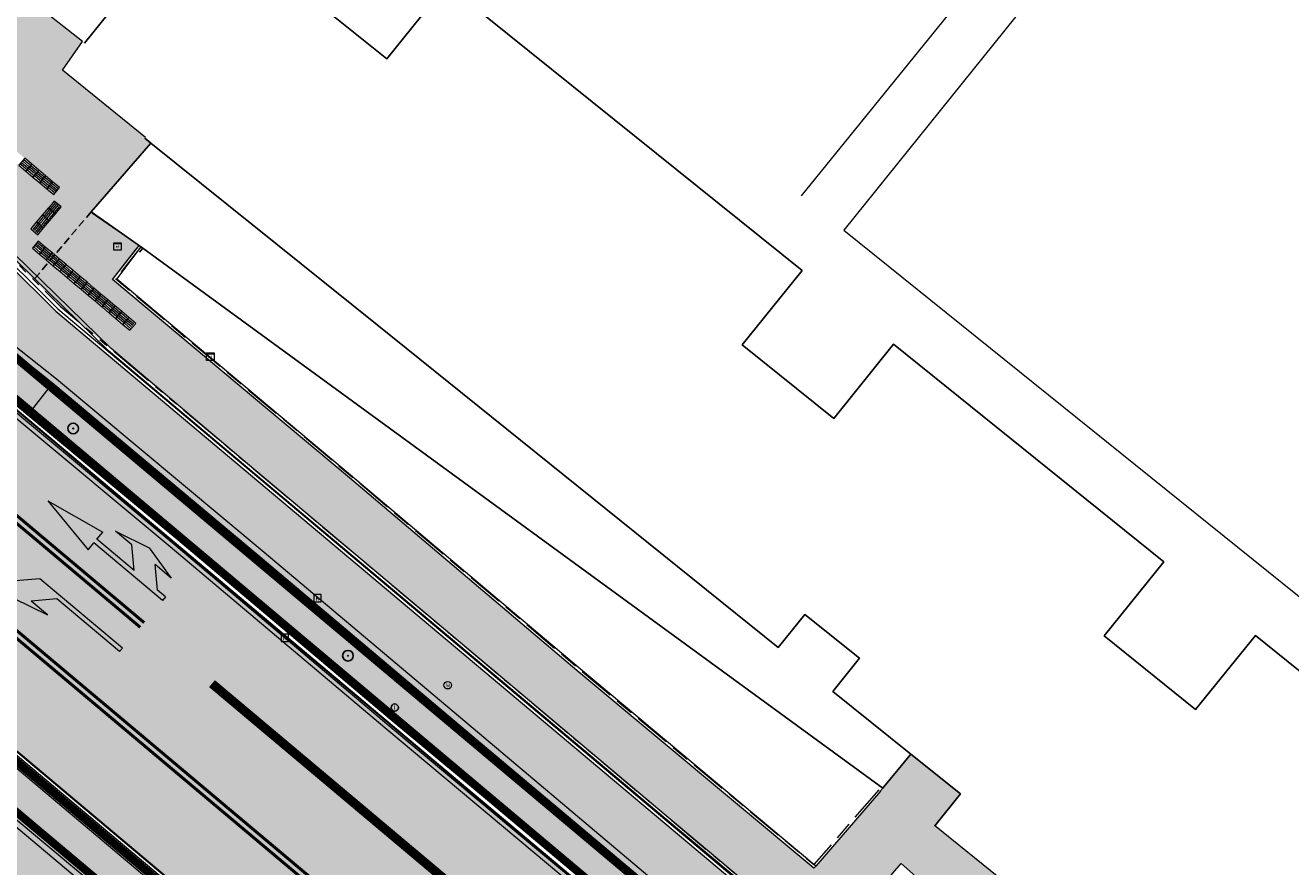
# Model space of a CAD drawing. Header units: metres. Extents: x 187916 to 189411, y 333285 to 334910.
# Tile 89 of 256: x 188405 to 188447, y 334383 to 334411. Entities that reach past the tile are written whole.
import ezdxf
from ezdxf.enums import TextEntityAlignment as Align

# ---------------------------------------------------------------- set-up
doc = ezdxf.new("R2010")
doc.units = ezdxf.units.M
for name, pattern in [('DASHED2', [0.375, 0.25, -0.125]), ('VH-OPSLUITBAND_100X200', [16, 8, -2, 4, -2]), ('VH-RWSBAND-SO', [24, 10, -2, 2, -2, 2, -2, 2, -2]), ('VH-TROTTOIRBAND_180-200', [20, 10, -2, 2, -2, 2, -2]), ('VW-1-3_STREEP', [4, 1, -3])]:
    doc.linetypes.add(name, pattern=pattern)
for name, color, linetype, lineweight in [('B-ME-GR-BOOM-S', 253, 'Continuous', 25), ('B-ME-IE-MEUBILAIR_WEGMEUBILAIR-S', 253, 'Continuous', 18), ('B-ME-IE-TERREINAFSCHEIDING_DOORGANG-G', 253, 'Continuous', 18), ('B-ME-KL-ET_KAST-G', 253, 'Continuous', 18), ('B-ME-OG-BEBOUWING_HOOFDGEBOUW-G', 253, 'Continuous', 18), ('B-ME-RI-HWA_KOLK-S', 253, 'Continuous', 25), ('B-ME-RI-PUT_INSPECTIE-S', 253, 'Continuous', 25), ('B-ME-VH-KANTOPSLUITING_ACHTERKANTBAND-G', 253, 'Continuous', 18), ('B-ME-VH-VERHARDING_ASFALT-G', 253, 'Continuous', 18), ('B-ME-VH-VERHARDING_BETONSTRAATSTEEN-G', 253, 'Continuous', 18), ('B-ME-VH-VERHARDING_TEGEL-G', 253, 'Continuous', 18), ('B-WE-IE-TERREINAFSCHEIDING_KUNSTMATIG_MUUR-G', 253, 'IE-TERREINAFSCHEIDING_KUNSTMATIG-SO', 15), ('B-WE-OG-BEBOUWING-GV', 253, 'Continuous', 15), ('B-WE-OG-BEBOUWING_LUIFEL-GV', 253, 'Continuous', 15), ('B-WE-OG-TERREIN_ERF-GV', 253, 'Continuous', 15), ('B-WE-VH-OPENVERHARDING_TEGEL-GV', 253, 'Continuous', 15), ('N-WE-GR-HAAG-HG01-A', 96, 'Continuous', 35), ('N-WE-VH-GOOT_TEGEL-G', 170, 'Continuous', 35), ('N-WE-VH-KANTOPSLUITING_OPSLUITBAND_80X200-G', 30, 'VH-OPSLUITBAND_100X200', 15), ('N-WE-VH-KANTOPSLUITING_RIJWIELPADBAND_4-12 200-G', 94, 'VH-TROTTOIRBAND_180-200', 15), ('N-WE-VH-KANTOPSLUITING_TROTTOIRBAND_RWS_110 220-G', 251, 'VH-RWSBAND-SO', 25), ('N-WE-VH-KANTOPSLUITING_TROTTOIRBAND_RWS_110 220_ACHTERKANT-G', 7, 'VH-RWSBAND-SO', 25), ('N-WE-VH-KANTOPSLUITING_VOORKANTBAND-G', 7, 'Continuous', 15), ('N-WE-VH-KANTVERHARDING_STREKLAAG_BSS-G', 60, 'Continuous', 18), ('N-WE-VH-VERHARDING_ASFALT_RIJWEG-A', 251, 'Continuous', 18), ('N-WE-VH-VERHARDING_BETONSTRAATSTEEN-ROOD-A', 11, 'Continuous', 18), ('N-WE-VH-VERHARDING_TEGEL-A', 254, 'Continuous', 5), ('N-WE-VH-VERKEERSTEGEL-S', 7, 'Continuous', 0), ('N-WE-VW-MARKERING_LANGS_STREEP-G', 251, 'Continuous', 0), ('N-WE-VW-MARKERING_LANGS_STREEP_13-G', 251, 'VW-1-3_STREEP', 0), ('N-WE-VW-MARKERING_PIJL-S', 251, 'Continuous', 0)]:
    doc.layers.add(name, color=color, linetype=linetype, lineweight=lineweight)
doc.layers.add('N-WE-VH-MATERIAALSCHEIDING-G', color=7, linetype='DASHED2')
doc.layers.add('N-WE-VH-VERHARDING_STRAATBAKSTEEN_DF-A', color=7, linetype='Continuous', lineweight=18, true_color=0x713a38)
doc.styles.add('NLCS-ISO', font='NLCS-ISO.ttf')
doc.linetypes.add('IE-TERREINAFSCHEIDING_KUNSTMATIG-SO', pattern='A,4,[82,NLCS.SHX,S=0.75,R=90,X=0,Y=0],4,-2', length=10)

# ---------------------------------------------------------------- blocks, each defined once
blk = doc.blocks.new('SKL-ET_KAST_ELEKTRA-SO')
at = {"color": 0, "linetype": 'ByBlock', "lineweight": 18}
for points in [[(-2, 2), (2, 2), (2, 1.68), (-2, 1.68)], [(-2, 1.52), (2, 1.52), (2, -2), (-2, -2)]]:
    blk.add_lwpolyline(points, close=True, dxfattribs=at)
at = {"color": 0, "linetype": 'ByBlock', "lineweight": 18, "style": 'NLCS-ISO'}
blk.add_text('et', height=1.5, dxfattribs=at).set_placement((0, 0), align=Align.MIDDLE_CENTER)
blk = doc.blocks.new('SIE-WEG_STRAATPOT_WATER-SO')
blk.add_circle((0, 0), 0.4)
at = {"style": 'NLCS-ISO'}
blk.add_text('W', height=0.4, dxfattribs=at).set_placement((-0.21, -0.21))
blk = doc.blocks.new('SRI-PUT_INSPECTIE-SO')
blk.add_circle((0, 0), 2)
at = {"style": 'NLCS-ISO'}
blk.add_text('I', height=2.5, dxfattribs=at).set_placement((0, -0.01), align=Align.MIDDLE_CENTER)
blk = doc.blocks.new('SRI-KOLK-SO')
at = {"color": 0, "linetype": 'ByBlock', "lineweight": 18}
blk.add_lwpolyline([(-1.125, -1.125), (1.125, -1.125), (1.125, 1.125), (-1.125, 1.125)], close=True, dxfattribs=at)
at = {"color": 0, "linetype": 'ByBlock', "lineweight": 18, "style": 'NLCS-ISO'}
blk.add_text('k', height=1.5, dxfattribs=at).set_placement((0, 0), align=Align.MIDDLE_CENTER)
blk = doc.blocks.new('SGR-BOOM_01')
at = {"ltscale": 0.1}
h = blk.add_hatch(color=256, dxfattribs=at)
edge = h.paths.add_edge_path()
edge.add_arc((0, 0), 0.15, 0, 360)
for radius in [2.5, 0.045]:
    blk.add_circle((0, 0), radius)
blk.add_circle((0, 0), 0.15, dxfattribs=at)
blk = doc.blocks.new('DTM')
at = {"layer": 'B-ME-IE-TERREINAFSCHEIDING_DOORGANG-G', "ltscale": 0.2, "flags": 128}
blk.add_lwpolyline([(188407.131, 334410.567), (188404.157, 334412.909)], dxfattribs=at)
at = {"layer": 'B-ME-OG-BEBOUWING_HOOFDGEBOUW-G', "ltscale": 0.2, "flags": 128}
for points in [[(188409.208, 334407.406), (188406.47, 334409.623), (188407.131, 334410.567)], [(188440.992, 334380.069), (188435.197, 334384.739)]]:
    blk.add_lwpolyline(points, dxfattribs=at)
at = {"layer": 'B-ME-VH-KANTOPSLUITING_ACHTERKANTBAND-G', "ltscale": 0.2, "flags": 128}
for points in [[(188447.02, 334367.695), (188440.919, 334372.889), (188433.711, 334378.904), (188426.365, 334385.056), (188419.573, 334390.774), (188412.566, 334396.652), (188408.076, 334400.451), (188403.048, 334405.348), (188396.088, 334411.154), (188394.585, 334412.442), (188394.649, 334412.515), (188389.692, 334416.698), (188388.852, 334418.269), (188389.358, 334420.05), (188390.99, 334422.039), (188396.382, 334428.508), (188399.001, 334431.658), (188399.66, 334432.442), (188402.798, 334436.178), (188404.888, 334438.619)], [(188435.906, 334372.624), (188429.416, 334378.085), (188423.671, 334382.913), (188417.268, 334388.246), (188410.27, 334394.151), (188405.331, 334398.255), (188393.745, 334408.023), (188394.485, 334408.865), (188401.445, 334403.063), (188406.16, 334399.315), (188412.98, 334393.594), (188420.245, 334387.466), (188427.156, 334381.657), (188433.747, 334376.151), (188436.736, 334373.607), (188436.952, 334373.267), (188436.772, 334372.738), (188436.321, 334372.477), (188435.906, 334372.624)], [(188431.288, 334383.397), (188423.475, 334389.944), (188415.965, 334396.285), (188408.261, 334402.741), (188408.962, 334403.668)], [(188429.8, 334364.033), (188430.04, 334363.951), (188430.243, 334364.098), (188430.706, 334364.616), (188430.785, 334364.821), (188430.653, 334365.061), (188423.829, 334370.775), (188416.979, 334376.52), (188410.368, 334382.063), (188403.145, 334388.144), (188396.135, 334393.994), (188388.318, 334400.547), (188387.941, 334400.698), (188387.45, 334400.406), (188387.265, 334399.95)], [(188393.527, 334394.513), (188400.569, 334388.603), (188410.048, 334380.668), (188417.725, 334374.178), (188424.528, 334368.459)]]:
    blk.add_lwpolyline(points, dxfattribs=at)
at = {"layer": 'B-ME-VH-VERHARDING_ASFALT-G', "ltscale": 0.2, "flags": 128}
for points in [[(188447.892, 334362.09), (188444.062, 334365.34), (188440.6, 334368.214), (188435.645, 334372.381), (188429.232, 334377.806), (188423.427, 334382.653), (188417.087, 334387.955), (188410.015, 334393.919), (188405, 334398.103), (188393.256, 334407.974), (188394.416, 334409.362)], [(188429.705, 334363.867), (188430.082, 334363.592), (188430.519, 334363.825), (188430.973, 334364.378), (188431.113, 334364.813), (188430.899, 334365.281), (188424.053, 334371.02), (188417.224, 334376.751), (188410.595, 334382.315), (188403.39, 334388.364), (188396.39, 334394.276), (188388.534, 334400.795), (188387.906, 334401.027), (188387.208, 334400.688), (188386.916, 334399.932), (188385.714, 334398.708), (188384.194, 334399.995), (188381.88, 334401.175)]]:
    blk.add_lwpolyline(points, dxfattribs=at)
at = {"layer": 'B-ME-VH-VERHARDING_BETONSTRAATSTEEN-G', "ltscale": 0.2, "flags": 128}
for points in [[(188446.948, 334367.643), (188440.733, 334372.855), (188433.682, 334378.823), (188426.324, 334384.969), (188419.534, 334390.684), (188412.505, 334396.58), (188407.989, 334400.373), (188402.98, 334405.265), (188396.02, 334411.08), (188394.514, 334412.358), (188389.559, 334416.553), (188388.641, 334418.352), (188389.204, 334420.187), (188390.835, 334422.156), (188396.184, 334428.618), (188398.845, 334431.781), (188402.624, 334436.272), (188405.36, 334439.498)], [(188435.766, 334372.478), (188429.299, 334377.924), (188423.547, 334382.745), (188417.159, 334388.082), (188410.138, 334394.005), (188405.183, 334398.135), (188393.499, 334407.972), (188394.448, 334409.136), (188401.555, 334403.192), (188406.276, 334399.453), (188413.116, 334393.742), (188420.354, 334387.646), (188427.29, 334381.794), (188433.858, 334376.298), (188436.866, 334373.773), (188437.148, 334373.297), (188436.904, 334372.624), (188436.349, 334372.272), (188435.766, 334372.478)], [(188429.705, 334363.867), (188430.063, 334363.78), (188430.407, 334363.932), (188430.859, 334364.486), (188430.997, 334364.83), (188430.779, 334365.191), (188423.949, 334370.917), (188417.117, 334376.653), (188410.493, 334382.218), (188403.291, 334388.282), (188396.269, 334394.145), (188388.447, 334400.705), (188387.887, 334400.899), (188387.303, 334400.562), (188387.087, 334399.941)], [(188405.331, 334398.255), (188406.16, 334399.315)], [(188393.359, 334394.392), (188400.42, 334388.497), (188409.867, 334380.559), (188417.598, 334374.011), (188424.423, 334368.285)]]:
    blk.add_lwpolyline(points, dxfattribs=at)
at = {"layer": 'B-ME-VH-VERHARDING_TEGEL-G', "ltscale": 0.2, "flags": 128}
blk.add_lwpolyline([(188433.424, 334385.869), (188431.288, 334383.397), (188431.227, 334383.338), (188423.417, 334389.849), (188415.925, 334396.189), (188408.115, 334402.728), (188408.899, 334403.722)], dxfattribs=at)
at = {"layer": 'B-WE-IE-TERREINAFSCHEIDING_KUNSTMATIG_MUUR-G', "ltscale": 0.2, "flags": 128}
for points in [[(188442.876, 334420.368), (188430.812, 334405.479)], [(188409.117, 334403.763), (188407.467, 334404.901)], [(188433.498, 334385.973), (188409.117, 334403.763)]]:
    blk.add_lwpolyline(points, dxfattribs=at)
at = {"layer": 'B-WE-OG-BEBOUWING-GV', "ltscale": 0.2, "flags": 128}
for points in [[(188447.875, 334389.312), (188445.771, 334391.004), (188443.801, 334388.559), (188440.786, 334390.985), (188442.756, 334393.43), (188433.851, 334400.595), (188431.881, 334398.15), (188428.866, 334400.576), (188430.836, 334403.022), (188419.126, 334412.443), (188417.156, 334409.998), (188414.14, 334412.424), (188416.11, 334414.87), (188412.831, 334417.508), (188409.583, 334413.477), (188407.199, 334410.512)], [(188409.187, 334407.379), (188409.385, 334407.22), (188416.838, 334401.227), (188430.055, 334390.599), (188430.931, 334391.691), (188432.725, 334390.251), (188431.849, 334389.16), (188434.423, 334387.094), (188436.061, 334385.779), (188435.214, 334384.725)]]:
    blk.add_lwpolyline(points, dxfattribs=at)
at = {"layer": 'B-WE-OG-BEBOUWING_LUIFEL-GV', "ltscale": 0.2, "flags": 128}
blk.add_lwpolyline([(188444.222, 334419.287), (188432.208, 334404.356), (188449.066, 334390.792), (188459.914, 334404.255), (188466.615, 334398.871), (188467.811, 334400.345)], close=True, dxfattribs=at)
at = {"layer": 'B-WE-OG-TERREIN_ERF-GV', "ltscale": 0.2, "flags": 128}
for points in [[(188407.199, 334410.512), (188409.583, 334413.477), (188412.831, 334417.508), (188416.11, 334414.87), (188414.14, 334412.424), (188417.156, 334409.998), (188419.126, 334412.443), (188430.836, 334403.022), (188428.866, 334400.576), (188431.881, 334398.15), (188433.851, 334400.595), (188442.756, 334393.43), (188440.786, 334390.985), (188443.801, 334388.559), (188445.771, 334391.004), (188447.875, 334389.312)], [(188433.415, 334385.877), (188433.498, 334385.973), (188409.117, 334403.763), (188409.006, 334403.631)]]:
    blk.add_lwpolyline(points, dxfattribs=at)
at = {"layer": 'B-WE-VH-OPENVERHARDING_TEGEL-GV', "ltscale": 0.2, "flags": 128}
for points in [[(188409.006, 334403.631), (188409.117, 334403.763), (188407.42, 334404.956), (188409.385, 334407.22), (188409.187, 334407.379)], [(188435.214, 334384.725), (188436.061, 334385.779), (188434.423, 334387.094), (188433.533, 334386.015), (188433.498, 334385.973), (188433.415, 334385.877)]]:
    blk.add_lwpolyline(points, dxfattribs=at)
blk.add_lwpolyline([(188433.498, 334385.973), (188433.533, 334386.015), (188434.423, 334387.094), (188431.849, 334389.16), (188432.725, 334390.251), (188430.931, 334391.691), (188430.055, 334390.599), (188416.838, 334401.227), (188409.385, 334407.22), (188407.42, 334404.956), (188409.117, 334403.763)], close=True, dxfattribs=at)
at = {"layer": 'B-ME-GR-BOOM-S', "xscale": 0.07, "yscale": 0.07, "zscale": 0.07}
for p in [(188406.826, 334397.819), (188415.877, 334390.333)]:
    blk.add_blockref('SGR-BOOM_01', p, dxfattribs=at)
at = {"layer": 'B-ME-IE-MEUBILAIR_WEGMEUBILAIR-S', "xscale": 0.3125, "yscale": 0.3125, "zscale": 0.3125}
blk.add_blockref('SIE-WEG_STRAATPOT_WATER-SO', (188419.163, 334389.363), dxfattribs=at)
at = {"layer": 'B-ME-KL-ET_KAST-G', "xscale": 0.0625, "yscale": 0.0625, "zscale": 0.0625}
for p in [(188408.286, 334403.813), (188411.343, 334400.184)]:
    blk.add_blockref('SKL-ET_KAST_ELEKTRA-SO', p, dxfattribs=at)
at = {"layer": 'B-ME-RI-HWA_KOLK-S', "xscale": 0.11, "yscale": 0.11, "zscale": 0.11}
for p in [(188414.875, 334392.228), (188413.796, 334390.925)]:
    blk.add_blockref('SRI-KOLK-SO', p, dxfattribs=at)
at = {"layer": 'B-ME-RI-PUT_INSPECTIE-S', "xscale": 0.06, "yscale": 0.06, "zscale": 0.06250000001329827}
blk.add_blockref('SRI-PUT_INSPECTIE-SO', (188417.418, 334388.625), dxfattribs=at)
blk = doc.blocks.new('SVH-VERKEERSTEGEL_300X300_GELEIDETEGEL')
blk.add_lwpolyline([(-0.15, 0), (0.15, 0), (0.15, -0.3), (-0.15, -0.3)], close=True)
at = {"lineweight": 0, "flags": 128}
for points in [[(0.12, -0.06), (-0.12, -0.06)], [(0.12, -0.12), (-0.12, -0.12)], [(0.12, -0.18), (-0.12, -0.18)], [(0.12, -0.24), (-0.12, -0.24)]]:
    blk.add_lwpolyline(points, dxfattribs=at)
blk = doc.blocks.new('ontwerp Wilhelmina- & Engelenkampstraat')
at = {"layer": 'N-WE-GR-HAAG-HG01-A', "transparency": 33554610}
h = blk.add_hatch(color=256, dxfattribs=at)
h.dxf.hatch_style = 1
h.paths.add_polyline_path([(188404.886, 334400.062), (188398.392, 334405.807), (188397.798, 334406.307), (188397.116, 334405.495), (188397.712, 334404.994), (188436.68, 334372.238), (188437.504, 334371.546), (188438.044, 334372.189), (188437.221, 334372.881)])
h = blk.add_hatch(color=256, dxfattribs=at)
h.dxf.hatch_style = 1
h.paths.add_polyline_path([(188391.703, 334397.844), (188391.11, 334398.342), (188390.429, 334397.53), (188430.812, 334363.585), (188431.494, 334364.397)])
at = {"layer": 'N-WE-VH-VERHARDING_ASFALT_RIJWEG-A', "transparency": 33554610}
h = blk.add_hatch(color=256, dxfattribs=at)
h.dxf.hatch_style = 1
edge = h.paths.add_edge_path()
edge.add_line((188387.319, 334399.857), (188387.66, 334400.262))
edge.add_line((188387.66, 334400.262), (188387.944, 334400.599))
edge.add_arc((188388.464, 334400.162), 0.68, 49.9502, 139.9502, ccw=False)
edge.add_line((188388.902, 334400.682), (188438.118, 334359.311))
edge.add_line((188438.118, 334359.311), (188439.856, 334361.378))
edge.add_line((188439.856, 334361.378), (188428.355, 334371.046))
edge.add_arc((188428.773, 334371.543), 0.65, 71.7516, 229.9502, ccw=False)
edge.add_line((188428.977, 334372.161), (188433.561, 334370.649))
edge.add_arc((188432.888, 334368.607), 2.15, 49.9502, 71.7516, ccw=False)
edge.add_line((188434.271, 334370.253), (188441.915, 334363.828))
edge.add_line((188441.915, 334363.828), (188443.652, 334365.895))
edge.add_line((188443.652, 334365.895), (188393.85, 334407.757))
edge.add_line((188393.85, 334407.757), (188393.851, 334407.759))
edge.add_arc((188403.799, 334419.185), 15.15, 219.5529, 228.9546, ccw=False)
edge.add_arc((188403.799, 334419.185), 15.15, 215.7846, 219.5529, ccw=False)
edge.add_arc((188392.06, 334410.724), 0.679, 146.9832, 215.8345, ccw=False)
edge.add_line((188391.491, 334411.094), (188391.865, 334411.54))
edge.add_line((188391.865, 334411.54), (188390.359, 334412.634))
edge.add_line((188390.359, 334412.634), (188389.712, 334413.104))
edge.add_arc((188394.138, 334418.435), 6.93, 197.4669, 230.2996, ccw=False)
edge.add_line((188387.528, 334416.355), (188383.182, 334408.658))
edge.add_line((188383.182, 334408.658), (188379.716, 334402.441))
edge.add_arc((188381.438, 334395.656), 7, 49.9502, 104.2384, ccw=False)
edge.add_line((188385.942, 334401.015), (188387.319, 334399.857))
at = {"layer": 'N-WE-VH-VERHARDING_BETONSTRAATSTEEN-ROOD-A', "transparency": 33554610}
h = blk.add_hatch(color=11, dxfattribs=at)
h.dxf.hatch_style = 1
edge = h.paths.add_edge_path()
edge.add_line((188445.795, 334368.444), (188406.249, 334401.685))
edge.add_line((188406.249, 334401.685), (188401.493, 334406.408))
edge.add_line((188401.493, 334406.408), (188400.077, 334407.814))
edge.add_line((188400.077, 334407.814), (188399.314, 334408.455))
edge.add_line((188399.314, 334408.455), (188397.783, 334409.742))
edge.add_line((188397.783, 334409.742), (188393.545, 334413.305))
edge.add_line((188393.545, 334413.305), (188391.701, 334411.113))
edge.add_arc((188392.061, 334410.724), 0.53, 49.9502, 132.8674, ccw=False)
edge.add_line((188392.402, 334411.13), (188398.536, 334405.974))
edge.add_line((188398.536, 334405.974), (188405.029, 334400.228))
edge.add_line((188405.029, 334400.228), (188419.711, 334387.887))
edge.add_line((188419.711, 334387.887), (188444.572, 334366.989))
edge.add_line((188444.572, 334366.989), (188445.795, 334368.444))
h = blk.add_hatch(color=11, dxfattribs=at)
h.dxf.hatch_style = 1
edge = h.paths.add_edge_path()
edge.add_line((188433.997, 334358.426), (188435.976, 334356.762))
edge.add_line((188435.976, 334356.762), (188437.198, 334358.217))
edge.add_line((188437.198, 334358.217), (188433.751, 334361.114))
edge.add_line((188433.751, 334361.114), (188430.839, 334363.275))
edge.add_line((188430.839, 334363.275), (188387.84, 334399.419))
edge.add_arc((188388.181, 334399.825), 0.53, 139.9502, 229.9502, ccw=False)
edge.add_line((188387.775, 334400.166), (188386.353, 334398.474))
edge.add_line((188386.353, 334398.474), (188386.742, 334398.147))
edge.add_line((188386.742, 334398.147), (188387.508, 334397.504))
edge.add_line((188387.508, 334397.504), (188389.039, 334396.217))
edge.add_line((188389.039, 334396.217), (188389.804, 334395.573))
edge.add_line((188389.804, 334395.573), (188390.57, 334394.93))
edge.add_line((188390.57, 334394.93), (188391.335, 334394.287))
edge.add_line((188391.335, 334394.287), (188428.255, 334363.252))
edge.add_line((188428.255, 334363.252), (188433.859, 334358.541))
edge.add_line((188433.859, 334358.541), (188433.997, 334358.426))
at = {"layer": 'N-WE-VH-VERHARDING_STRAATBAKSTEEN_DF-A', "transparency": 33554610}
h = blk.add_hatch(color=256, dxfattribs=at)
h.dxf.hatch_style = 1
h.paths.add_polyline_path([(188401.217, 334412.509), (188401.446, 334412.316), (188400.358, 334411.021), (188400.128, 334411.214)], flags=16)
h.paths.add_polyline_path([(188400.183, 334410.58), (188400.376, 334410.809), (188406.377, 334405.751), (188406.183, 334405.521)], flags=16)
h.paths.add_polyline_path([(188399.448, 334409.937), (188399.218, 334410.13), (188399.742, 334410.755), (188399.972, 334410.562)], flags=16)
h.paths.add_polyline_path([(188406.201, 334405.31), (188406.431, 334405.117), (188405.657, 334404.199), (188405.428, 334404.393)], flags=16)
h.paths.add_polyline_path([(188393.605, 334418.782), (188393.792, 334419.016), (188401.387, 334412.945), (188401.199, 334412.71)], flags=16)
edge = h.paths.add_edge_path()
edge.add_line((188396.906, 334417.295), (188394.035, 334419.557))
edge.add_line((188394.035, 334419.557), (188393.786, 334419.248))
edge.add_line((188393.786, 334419.248), (188393.552, 334419.436))
edge.add_line((188393.552, 334419.436), (188393.817, 334419.765))
edge.add_line((188393.817, 334419.765), (188391.003, 334422.014))
edge.add_arc((188394.706, 334418.991), 4.78, 140.77, 229.9502)
edge.add_line((188391.63, 334415.332), (188393.973, 334413.362))
edge.add_line((188393.973, 334413.362), (188397.224, 334410.63))
edge.add_line((188397.224, 334410.63), (188397.989, 334409.987))
edge.add_line((188397.989, 334409.987), (188398.066, 334409.922))
edge.add_line((188398.066, 334409.922), (188398.452, 334410.381))
edge.add_line((188398.452, 334410.381), (188399.83, 334409.223))
edge.add_line((188399.83, 334409.223), (188399.444, 334408.764))
edge.add_line((188399.444, 334408.764), (188399.52, 334408.7))
edge.add_line((188399.52, 334408.7), (188400.3, 334408.045))
edge.add_line((188400.3, 334408.045), (188400.299, 334408.044))
edge.add_line((188400.299, 334408.044), (188400.37, 334407.974))
edge.add_line((188400.37, 334407.974), (188400.924, 334407.396))
edge.add_line((188400.924, 334407.396), (188400.995, 334407.326))
edge.add_line((188400.995, 334407.326), (188401.066, 334407.255))
edge.add_line((188401.066, 334407.255), (188401.577, 334406.635))
edge.add_line((188401.577, 334406.635), (188401.648, 334406.564))
edge.add_line((188401.648, 334406.564), (188401.648, 334406.564))
edge.add_line((188401.648, 334406.564), (188405.526, 334402.713))
edge.add_line((188405.526, 334402.713), (188406.023, 334403.302))
edge.add_line((188406.023, 334403.302), (188405.482, 334403.758))
edge.add_line((188405.482, 334403.758), (188405.675, 334403.988))
edge.add_line((188405.675, 334403.988), (188406.217, 334403.531))
edge.add_line((188406.217, 334403.531), (188407.42, 334404.956))
edge.add_line((188407.42, 334404.956), (188409.407, 334407.245))
edge.add_line((188409.407, 334407.245), (188406.47, 334409.623))
edge.add_line((188406.47, 334409.623), (188407.131, 334410.567))
edge.add_line((188407.131, 334410.567), (188404.157, 334412.909))
edge.add_line((188404.157, 334412.909), (188403.454, 334412.06))
edge.add_line((188403.454, 334412.06), (188396.906, 334417.295))
at = {"layer": 'N-WE-VH-VERHARDING_TEGEL-A', "transparency": 33554610}
h = blk.add_hatch(color=256, dxfattribs=at)
h.dxf.hatch_style = 1
h.paths.add_polyline_path([(188446.777, 334369.611), (188446.249, 334370.038), (188449.478, 334373.261), (188440.992, 334380.069), (188435.214, 334384.725), (188436.061, 334385.779), (188434.423, 334387.094), (188433.498, 334385.973), (188433.508, 334385.966), (188433.424, 334385.869), (188431.288, 334383.397), (188431.227, 334383.338), (188423.417, 334389.849), (188415.925, 334396.189), (188408.115, 334402.728), (188408.998, 334403.847), (188407.42, 334404.956), (188406.215, 334403.533), (188408.886, 334401.281), (188408.693, 334401.051), (188406.022, 334403.303), (188405.526, 334402.713), (188406.393, 334401.851), (188426.165, 334385.232), (188444.397, 334369.906), (188444.591, 334370.136), (188444.783, 334370.366), (188445.242, 334369.979), (188445.632, 334370.437), (188446.09, 334370.05), (188445.703, 334369.592), (188446.161, 334369.207), (188445.965, 334368.974), (188445.775, 334368.748), (188445.936, 334368.612)])
h.paths.add_polyline_path([(188442.31, 334373.531), (188432.795, 334381.97), (188434.101, 334383.485), (188443.637, 334375.027)], flags=16)
at = {"layer": 'N-WE-VH-GOOT_TEGEL-G'}
for points in [[(188444.325, 334365.329), (188394.051, 334407.588, -0.061888), (188391.509, 334410.327, -0.30932), (188391.491, 334411.094), (188393.398, 334413.363)], [(188386.271, 334398.609), (188387.944, 334400.599, -0.414214), (188388.902, 334400.682), (188391.175, 334398.771), (188391.941, 334398.128), (188432.015, 334364.442), (188434.557, 334362.305), (188435.575, 334361.45), (188435.709, 334361.337), (188436.475, 334360.693), (188438.118, 334359.311), (188438.771, 334358.763)]]:
    blk.add_lwpolyline(points, format="xyb", dxfattribs=at)
at = {"layer": 'N-WE-VH-KANTOPSLUITING_OPSLUITBAND_80X200-G', "ltscale": 0.15, "flags": 128}
blk.add_lwpolyline([(188433.363, 334385.921), (188431.23, 334383.452), (188431.223, 334383.445), (188423.468, 334389.91), (188415.977, 334396.25), (188408.226, 334402.739), (188409.06, 334403.797)], dxfattribs=at)
at = {"layer": 'N-WE-VH-KANTOPSLUITING_RIJWIELPADBAND_4-12 200-G', "ltscale": 0.15, "flags": 128}
blk.add_lwpolyline([(188401.648, 334406.564), (188406.397, 334401.848), (188443.555, 334370.614)], dxfattribs=at)
at = {"layer": 'N-WE-VH-KANTOPSLUITING_TROTTOIRBAND_RWS_110 220-G', "ltscale": 0.15, "const_width": 0.22, "flags": 128}
for points in [[(188397.784, 334406.462), (188398.464, 334405.891), (188404.957, 334400.145), (188437.292, 334372.965), (188438.199, 334372.203), (188437.517, 334371.391), (188436.61, 334372.154), (188397.642, 334404.91), (188396.961, 334405.482)], [(188430.825, 334363.43), (188390.274, 334397.517), (188391.097, 334398.497), (188391.773, 334397.929), (188431.649, 334364.41)]]:
    blk.add_lwpolyline(points, close=True, dxfattribs=at)
at = {"layer": 'N-WE-VH-KANTOPSLUITING_TROTTOIRBAND_RWS_110 220_ACHTERKANT-G', "linetype": 'Continuous', "ltscale": 0.2, "flags": 128}
for points in [[(188397.798, 334406.307), (188398.392, 334405.807), (188404.886, 334400.062), (188437.221, 334372.881), (188438.044, 334372.189), (188437.504, 334371.546), (188436.68, 334372.238), (188397.712, 334404.994), (188397.116, 334405.495)], [(188430.812, 334363.585), (188390.429, 334397.53), (188391.11, 334398.342), (188391.703, 334397.844), (188431.494, 334364.397)]]:
    blk.add_lwpolyline(points, close=True, dxfattribs=at)
at = {"layer": 'N-WE-VH-KANTOPSLUITING_VOORKANTBAND-G', "flags": 128}
for points in [[(188397.771, 334406.617), (188398.536, 334405.974), (188405.029, 334400.228), (188437.363, 334373.049), (188438.354, 334372.216), (188437.531, 334371.236), (188436.539, 334372.07), (188397.571, 334404.826), (188396.806, 334405.468)], [(188430.839, 334363.275), (188390.119, 334397.504), (188391.083, 334398.652), (188391.844, 334398.013), (188431.804, 334364.423)], [(188434.101, 334383.485), (188443.637, 334375.027), (188442.31, 334373.531), (188432.795, 334381.97)]]:
    blk.add_lwpolyline(points, close=True, dxfattribs=at)
for points in [[(188401.563, 334406.479), (188406.316, 334401.759), (188443.477, 334370.522)], [(188433.424, 334385.869), (188431.288, 334383.397), (188431.227, 334383.338), (188423.417, 334389.849), (188415.925, 334396.189), (188408.115, 334402.728), (188408.998, 334403.847)]]:
    blk.add_lwpolyline(points, dxfattribs=at)
at = {"layer": 'N-WE-VH-KANTVERHARDING_STREKLAAG_BSS-G', "flags": 128}
blk.add_lwpolyline([(188393.545, 334413.305), (188393.767, 334413.117), (188397.018, 334410.385), (188397.783, 334409.742), (188399.314, 334408.455), (188400.077, 334407.814), (188400.783, 334407.113), (188401.493, 334406.408), (188406.249, 334401.685), (188443.413, 334370.446), (188444.178, 334369.802), (188446.475, 334367.872)], dxfattribs=at)
at = {"layer": 'N-WE-VH-MATERIAALSCHEIDING-G', "flags": 128}
blk.add_lwpolyline([(188407.42, 334404.956), (188405.526, 334402.713)], dxfattribs=at)
at = {"layer": 'N-WE-VH-VERKEERSTEGEL-S'}
for p, xscale, rotation in [((188405.151, 334406.392), -1, 139.8670773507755), ((188405.381, 334406.198), -1, 139.8670773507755), ((188405.61, 334406.005), -1, 139.8670773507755), ((188405.839, 334405.811), -1, 139.8670773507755), ((188406.069, 334405.618), -1, 139.8670773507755), ((188406.141, 334404.773), -0.9999999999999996, 229.8670773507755), ((188406.334, 334405.002), -0.9999999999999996, 229.8670773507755), ((188405.947, 334404.543), -0.9999999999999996, 229.8670773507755), ((188405.754, 334404.314), -0.9999999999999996, 229.8670773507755), ((188405.597, 334403.662), -1, 139.8670773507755), ((188405.826, 334403.468), -1, 139.8670773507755), ((188406.055, 334403.275), -1, 139.8670773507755), ((188406.285, 334403.082), -1, 139.8670773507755), ((188406.514, 334402.888), -1, 139.8670773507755), ((188406.744, 334402.695), -1, 139.8670773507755), ((188406.973, 334402.502), -1, 139.8670773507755), ((188407.202, 334402.308), -1, 139.8670773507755), ((188407.432, 334402.115), -1, 139.8670773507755), ((188407.661, 334401.921), -1, 139.8670773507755), ((188407.89, 334401.728), -1, 139.8670773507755), ((188408.12, 334401.535), -1, 139.8670773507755), ((188408.349, 334401.341), -1, 139.8670773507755), ((188408.578, 334401.148), -1, 139.8670773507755)]:
    blk.add_blockref('SVH-VERKEERSTEGEL_300X300_GELEIDETEGEL', p, dxfattribs=dict(at, xscale=xscale, rotation=rotation))
blk = doc.blocks.new('N-SVW-MARKERING_PIJL_COMBI_RD_RA_5.0')
h = blk.add_hatch(color=256)
h.paths.add_polyline_path([(5, 0), (2.95, 0.375), (2.95, 0.075), (0, 0.075), (0, -0.075), (0.346, -0.075), (0.571, -0.3), (1.575, -0.3), (1.35, -0.075), (2.95, -0.075), (2.95, -0.375)])
h.paths.add_polyline_path([(2.65, -0.675), (1.95, -0.675), (1.575, -0.3), (0.571, -0.3), (0.946, -0.675), (0.25, -0.675), (1.45, -0.975)])
for p, q in [((0, 0.075), (2.95, 0.075)), ((0, -0.075), (0, 0.075)), ((5, 0), (2.95, 0.375)), ((2.95, 0.375), (2.95, 0.075)), ((5, 0), (2.95, -0.375)), ((0, -0.075), (0.346, -0.075)), ((0.346, -0.075), (0.946, -0.675)), ((1.35, -0.075), (1.95, -0.675)), ((1.35, -0.075), (2.95, -0.075)), ((2.95, -0.075), (2.95, -0.375)), ((1.45, -0.975), (0.25, -0.675)), ((0.25, -0.675), (0.946, -0.675)), ((2.65, -0.675), (1.45, -0.975)), ((1.95, -0.675), (2.65, -0.675))]:
    blk.add_line(p, q)
blk = doc.blocks.new('N-SVW-MARKERING_PIJL_LA_5.0')
blk.add_hatch(color=256).paths.add_polyline_path([(3.296, 0.675), (2.696, 0.075), (0, 0.075), (0, -0.075), (3.55, -0.075), (4.3, 0.675), (5, 0.675), (3.8, 0.975), (2.6, 0.675)])
for p, q in [((3.8, 0.975), (2.6, 0.675)), ((5, 0.675), (3.8, 0.975)), ((2.6, 0.675), (3.296, 0.675)), ((2.696, 0.075), (3.296, 0.675)), ((3.55, -0.075), (4.3, 0.675)), ((4.3, 0.675), (5, 0.675)), ((0, 0.075), (2.696, 0.075)), ((0, -0.075), (0, 0.075)), ((0, -0.075), (3.55, -0.075))]:
    blk.add_line(p, q)
blk = doc.blocks.new('markering')
at = {"layer": 'N-WE-VW-MARKERING_LANGS_STREEP-G', "const_width": 0.1, "flags": 128}
for points in [[(188395.386, 334403.004), (188409.165, 334391.422)], [(188395.258, 334402.851), (188409.036, 334391.269)], [(188399.401, 334395.58), (188428.024, 334371.52)]]:
    blk.add_lwpolyline(points, dxfattribs=at)
blk.add_lwpolyline([(188399.529, 334395.733), (188425.796, 334373.654, 0.094096), (188428.399, 334372.193)], format="xyb", dxfattribs=at)
at = {"layer": 'N-WE-VW-MARKERING_LANGS_STREEP_13-G', "const_width": 0.3, "flags": 128}
blk.add_lwpolyline([(188411.397, 334389.415), (188430.534, 334373.329)], dxfattribs=at)
at = {"layer": 'N-WE-VW-MARKERING_PIJL-S'}
for name, p, rotation in [('N-SVW-MARKERING_PIJL_COMBI_RD_RA_5.0', (188409.815, 334392.213), 139.95), ('N-SVW-MARKERING_PIJL_LA_5.0', (188408.399, 334390.529), 139.9502246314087)]:
    blk.add_blockref(name, p, dxfattribs=dict(at, rotation=rotation))

msp = doc.modelspace()

# ---------------------------------------------------------------- block references
msp.add_blockref('DTM', (0, 0))

# ---------------------------------------------------------------- next in the draw order: block references
msp.add_blockref('ontwerp Wilhelmina- & Engelenkampstraat', (0, 0))

# ---------------------------------------------------------------- next in the draw order: block references
msp.add_blockref('markering', (0, 0))

doc.saveas('drawing.dxf')
